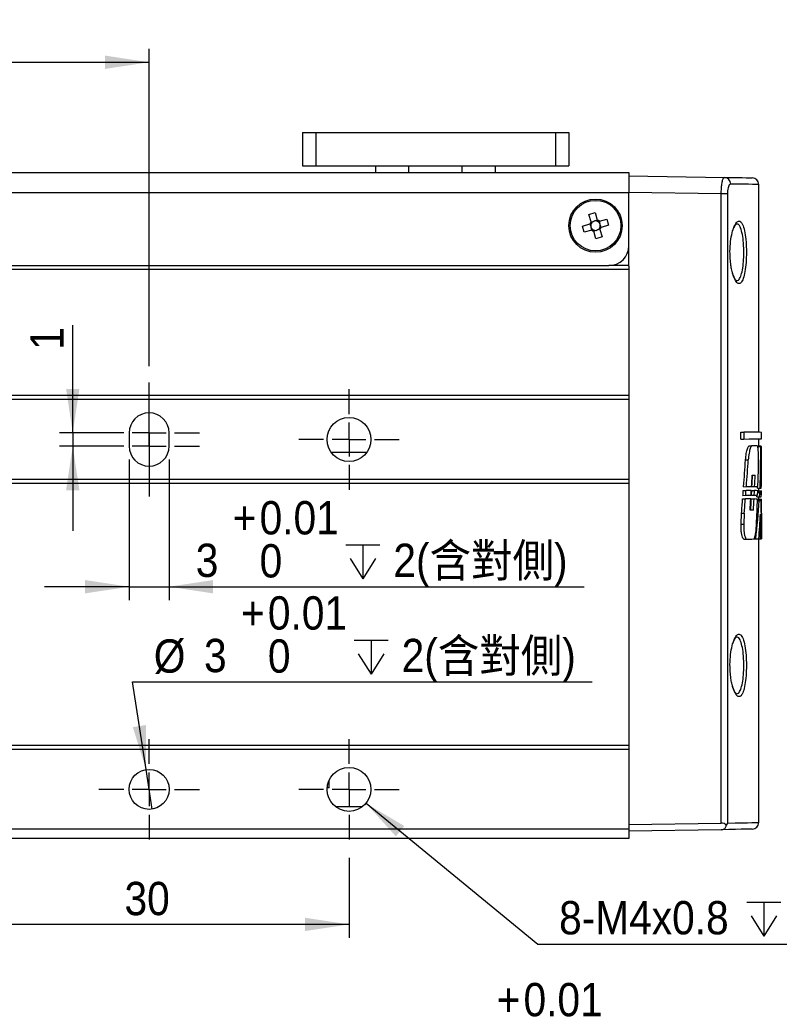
# Model space of a CAD drawing. Header units: millimetres. Extents: x 8 to 292, y 5 to 205.
# Tile 7 of 15: x 140 to 197, y 75 to 149. Entities that reach past the tile are written whole.
import ezdxf

# ---------------------------------------------------------------- set-up
doc = ezdxf.new("R2010")
doc.units = ezdxf.units.MM
doc.linetypes.add('HIDDEN', pattern=[1.905, 1.27, -0.635])
doc.layers.add('中心線', color=161, linetype='HIDDEN', lineweight=25)
doc.layers.add('尺寸線', color=5, linetype='Continuous')
doc.styles.add('SLDTEXTSTYLE0', font='GOTHIC.TTF', dxfattribs={"width": 0.913})
doc.styles.add('SLDTEXTSTYLE1', font='GOTHIC.TTF', dxfattribs={"width": 0.913, "bigfont": 'bigfont'})
doc.dimstyles.new('SLDDIMSTYLE0', dxfattribs={"dimtxt": 2.5, "dimasz": 3.302, "dimexe": 0, "dimexo": 0.0625, "dimtad": 1, "dimdec": 0, "dimrnd": 1e-09, "dimzin": 12, "dimdsep": 46, "dimtxsty": 'SLDTEXTSTYLE0', "dimsah": 1, "dimcen": 0.09, "dimadec": 0, "dimazin": 3, "dimtfac": 1, "dimtdec": 3, "dimtofl": 0, "dimtmove": 0, "dimatfit": 3, "dimfxl": 1, "dimfrac": 2, "dimtolj": 1, "dimtzin": 12, "dimarcsym": 0})
doc.dimstyles.new('SLDDIMSTYLE1', dxfattribs={"dimtxt": 2.5, "dimasz": 3.302, "dimexe": 0, "dimexo": 0.0625, "dimtad": 1, "dimdec": 0, "dimrnd": 1e-09, "dimzin": 12, "dimdsep": 46, "dimtxsty": 'SLDTEXTSTYLE0', "dimsah": 1, "dimcen": 0.09, "dimadec": 0, "dimazin": 3, "dimtfac": 1, "dimtdec": 3, "dimtmove": 0, "dimatfit": 0, "dimfxl": 1, "dimfrac": 2, "dimtolj": 1, "dimtzin": 12, "dimarcsym": 0})
doc.dimstyles.new('SLDDIMSTYLE2', dxfattribs={"dimtxt": 2.5, "dimasz": 3.302, "dimexe": 0, "dimexo": 0.0625, "dimtad": 1, "dimdec": 0, "dimrnd": 1e-09, "dimzin": 12, "dimdsep": 46, "dimtxsty": 'SLDTEXTSTYLE0', "dimsah": 1, "dimcen": 0.09, "dimadec": 0, "dimazin": 3, "dimtol": 1, "dimtp": 0.01, "dimtfac": 1, "dimtmove": 0, "dimatfit": 0, "dimfxl": 1, "dimfrac": 2, "dimtolj": 1, "dimarcsym": 0})
doc.dimstyles.new('SLDDIMSTYLE3', dxfattribs={"dimtxt": 2.5, "dimasz": 3.302, "dimexe": 0, "dimexo": 0.0625, "dimtad": 0, "dimtih": 1, "dimtoh": 1, "dimdec": 0, "dimrnd": 1e-09, "dimzin": 12, "dimdsep": 46, "dimtxsty": 'SLDTEXTSTYLE0', "dimblk1": 'NONE', "dimsah": 1, "dimcen": 0, "dimadec": 0, "dimazin": 3, "dimtol": 1, "dimtp": 0.01, "dimtfac": 1, "dimtmove": 0, "dimatfit": 3, "dimldrblk": 'NONE', "dimfxl": 1, "dimfrac": 2, "dimtolj": 1, "dimarcsym": 0})
doc.dimstyles.new('SLDDIMSTYLE4', dxfattribs={"dimtxt": 2.5, "dimasz": 3.302, "dimexe": 0, "dimexo": 0.0625, "dimtad": 0, "dimtih": 1, "dimtoh": 1, "dimdec": 0, "dimrnd": 1e-09, "dimzin": 12, "dimdsep": 46, "dimtxsty": 'SLDTEXTSTYLE0', "dimsah": 1, "dimcen": 0, "dimadec": 0, "dimazin": 3, "dimtfac": 1, "dimtdec": 3, "dimtofl": 0, "dimtmove": 0, "dimatfit": 3, "dimfxl": 1, "dimfrac": 2, "dimtolj": 1, "dimtzin": 12, "dimarcsym": 0})

# ---------------------------------------------------------------- blocks, each defined once
blk = doc.blocks.new('_D')
at = {"layer": '尺寸線', "transparency": 16777216}
for p, q in [((108.854, 137.273), (108.854, 146.364)), ((149.854, 122.551), (149.854, 146.364)), ((108.854, 145.364), (149.854, 145.364))]:
    blk.add_line(p, q, dxfattribs=at)
for points in [[(108.854, 145.364), (112.156, 144.864), (112.156, 145.864)], [(149.854, 145.364), (146.552, 145.864), (146.552, 144.864)]]:
    blk.add_solid(points, dxfattribs=at)
at = {"layer": '尺寸線', "transparency": 16777216, "insert": (127.507, 148.558), "char_height": 2.5, "attachment_point": 1, "style": 'SLDTEXTSTYLE0'}
blk.add_mtext('41', dxfattribs=at)
blk = doc.blocks.new('_D_1')
at = {"layer": '尺寸線', "transparency": 16777216}
for p, q in [((144.123, 117.551), (144.123, 125.633)), ((147.354, 117.551), (143.123, 117.551)), ((144.123, 117.551), (144.123, 116.551)), ((147.354, 116.551), (143.123, 116.551)), ((144.123, 116.551), (144.123, 110.201))]:
    blk.add_line(p, q, dxfattribs=at)
for points in [[(144.123, 117.551), (144.623, 120.853), (143.623, 120.853)], [(144.123, 116.551), (143.623, 113.249), (144.623, 113.249)]]:
    blk.add_solid(points, dxfattribs=at)
at = {"layer": '尺寸線', "transparency": 16777216, "insert": (140.93, 123.786), "char_height": 2.5, "attachment_point": 1, "rotation": 90, "style": 'SLDTEXTSTYLE0'}
blk.add_mtext('1', dxfattribs=at)
blk = doc.blocks.new('SW_SYMBOL_HOLE_DEPTH')
at = {"layer": '尺寸線', "color": 0}
for p, q in [((0, 875), (800, 875)), ((400, 875), (400, 75)), ((100, 555), (400, 75)), ((700, 555), (400, 75))]:
    blk.add_line(p, q, dxfattribs=at)
blk = doc.blocks.new('_D_2')
at = {"layer": '尺寸線', "transparency": 16777216}
for p, q in [((148.354, 115.551), (148.354, 105.005)), ((151.354, 115.551), (151.354, 105.005)), ((148.354, 106.005), (142.004, 106.005)), ((148.354, 106.005), (151.354, 106.005)), ((151.354, 106.005), (182.489, 106.005))]:
    blk.add_line(p, q, dxfattribs=at)
for points in [[(148.354, 106.005), (145.052, 106.505), (145.052, 105.505)], [(151.354, 106.005), (154.656, 105.505), (154.656, 106.505)]]:
    blk.add_solid(points, dxfattribs=at)
at = {"layer": '尺寸線', "transparency": 16777216, "xscale": 0.003193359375, "yscale": 0.003193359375, "zscale": 0.003193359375}
blk.add_blockref('SW_SYMBOL_HOLE_DEPTH', (164.612, 106.352), dxfattribs=at)
at = {"layer": '尺寸線', "transparency": 16777216, "char_height": 2.5, "attachment_point": 1}
for s, insert, style in [('0.01', (158.146, 112.431), 'SLDTEXTSTYLE0'), ('+', (156.126, 112.431), 'SLDTEXTSTYLE0'), ('2(含對側)', (168.184, 109.237), 'SLDTEXTSTYLE1'), ('3', (153.355, 109.237), 'SLDTEXTSTYLE0'), ('0', (158.146, 109.199), 'SLDTEXTSTYLE0')]:
    blk.add_mtext(s, dxfattribs=dict(at, insert=insert, style=style))
blk = doc.blocks.new('_D_3')
at = {"layer": '尺寸線', "transparency": 16777216}
for p, q in [((149.627, 92.281), (148.617, 98.861)), ((148.617, 98.861), (183.109, 98.861)), ((150.081, 89.316), (149.627, 92.281))]:
    blk.add_line(p, q, dxfattribs=at)
blk.add_solid([(149.627, 92.281), (149.62, 95.621), (148.632, 95.469)], dxfattribs=at)
at = {"layer": '尺寸線', "transparency": 16777216, "xscale": 0.003193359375, "yscale": 0.003193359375, "zscale": 0.003193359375}
blk.add_blockref('SW_SYMBOL_HOLE_DEPTH', (165.232, 99.208), dxfattribs=at)
at = {"layer": '尺寸線', "transparency": 16777216, "char_height": 2.5, "attachment_point": 1}
for s, insert, style in [('0.01', (158.767, 105.287), 'SLDTEXTSTYLE0'), ('+', (156.746, 105.287), 'SLDTEXTSTYLE0'), ('%%c', (150.205, 102.055), 'SLDTEXTSTYLE0'), ('3', (153.975, 102.093), 'SLDTEXTSTYLE0'), ('0', (158.767, 102.055), 'SLDTEXTSTYLE0'), ('2(含對側)', (168.804, 102.093), 'SLDTEXTSTYLE1')]:
    blk.add_mtext(s, dxfattribs=dict(at, insert=insert, style=style))
blk = doc.blocks.new('_NONE')
blk = doc.blocks.new('_D_4')
at = {"layer": '尺寸線', "transparency": 16777216}
for p, q in [((166.13, 89.753), (179.032, 79.185)), ((179.032, 79.185), (212.581, 79.185))]:
    blk.add_line(p, q, dxfattribs=at)
blk.add_solid([(166.13, 89.753), (168.368, 87.274), (169.002, 88.047)], dxfattribs=at)
at = {"layer": '尺寸線', "transparency": 16777216, "xscale": 0.003193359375, "yscale": 0.003193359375, "zscale": 0.003193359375}
blk.add_blockref('SW_SYMBOL_HOLE_DEPTH', (194.703, 79.531), dxfattribs=at)
at = {"layer": '尺寸線', "transparency": 16777216, "char_height": 2.5, "attachment_point": 1}
for s, insert, style in [('6(含對側)', (198.275, 82.416), 'SLDTEXTSTYLE1'), ('8-M4x0.8', (180.62, 82.416), 'SLDTEXTSTYLE0')]:
    blk.add_mtext(s, dxfattribs=dict(at, insert=insert, style=style))
blk = doc.blocks.new('_D_5')
at = {"layer": '尺寸線', "transparency": 16777216}
for p, q in [((134.854, 85.649), (134.854, 79.663)), ((164.854, 85.649), (164.854, 79.663)), ((164.854, 80.663), (134.854, 80.663))]:
    blk.add_line(p, q, dxfattribs=at)
for points in [[(134.854, 80.663), (138.156, 80.163), (138.156, 81.163)], [(164.854, 80.663), (161.552, 81.163), (161.552, 80.163)]]:
    blk.add_solid(points, dxfattribs=at)
at = {"layer": '尺寸線', "transparency": 16777216, "insert": (148.007, 83.856), "char_height": 2.5, "attachment_point": 1, "style": 'SLDTEXTSTYLE0'}
blk.add_mtext('30', dxfattribs=at)
blk = doc.blocks.new('SW_CENTERMARKSYMBOL_0')
at = {"layer": '中心線', "color": 0}
for p, q in [((0, 2.5), (0, 4.15)), ((0, 0), (0, 2.5)), ((-2.5, 0), (-4.15, 0)), ((0, 0), (-2.5, 0)), ((0, 0), (0, -2.5)), ((0, 0), (2.5, 0)), ((2.5, 0), (4.15, 0)), ((0, -2.5), (0, -4.15))]:
    blk.add_line(p, q, dxfattribs=at)
blk = doc.blocks.new('SW_CENTERMARKSYMBOL_3')
at = {"layer": '中心線', "color": 0}
for p, q in [((0, 2.5), (0, 4.15)), ((0, 0), (0, 2.5)), ((-2.5, 0), (-4.15, 0)), ((0, 0), (-2.5, 0)), ((0, 0), (0, -2.5)), ((0, 0), (2.5, 0)), ((2.5, 0), (4.15, 0)), ((0, -2.5), (0, -4.15))]:
    blk.add_line(p, q, dxfattribs=at)
blk = doc.blocks.new('SW_CENTERMARKSYMBOL_4')
at = {"layer": '中心線', "color": 0}
for p, q in [((0, 2.5), (0, 4)), ((0, 0), (0, 2.5)), ((-2.5, 0), (-4, 0)), ((0, 0), (-2.5, 0)), ((0, 0), (0, -2.5)), ((0, 0), (2.5, 0)), ((2.5, 0), (4, 0)), ((0, -2.5), (0, -4))]:
    blk.add_line(p, q, dxfattribs=at)
blk = doc.blocks.new('SW_CENTERMARKSYMBOL_5')
at = {"layer": '中心線', "color": 0}
for p, q in [((0, 3.5), (0, 5)), ((0, 2.5), (0, 4)), ((0, 1), (0, 3.5)), ((0, 0), (0, 2.5)), ((-2.5, 1), (-4, 1)), ((0, 1), (-2.5, 1)), ((0, 1), (0, -1.5)), ((0, 1), (2.5, 1)), ((2.5, 1), (4, 1)), ((-2.5, 0), (-4, 0)), ((0, 0), (-2.5, 0)), ((0, 0), (0, -2.5)), ((0, 0), (2.5, 0)), ((2.5, 0), (4, 0)), ((0, -1.5), (0, -3)), ((0, -2.5), (0, -4))]:
    blk.add_line(p, q, dxfattribs=at)
blk = doc.blocks.new('_D_20')
at = {"layer": '尺寸線', "transparency": 16777216}
for p, q in [((163.165, 63.163), (167.801, 69.843)), ((167.801, 69.843), (189.835, 69.843)), ((161.454, 60.699), (163.165, 63.163))]:
    blk.add_line(p, q, dxfattribs=at)
blk.add_solid([(163.165, 63.163), (165.458, 65.591), (164.637, 66.161)], dxfattribs=at)
at = {"layer": '尺寸線', "transparency": 16777216, "xscale": 0.003193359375, "yscale": 0.003193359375, "zscale": 0.003193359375}
blk.add_blockref('SW_SYMBOL_HOLE_DEPTH', (184.416, 70.19), dxfattribs=at)
at = {"layer": '尺寸線', "transparency": 16777216, "char_height": 2.5, "attachment_point": 1, "style": 'SLDTEXTSTYLE0'}
for s, insert in [('0.01', (177.951, 76.269)), ('+', (175.93, 76.269)), ('%%c', (169.389, 73.036)), ('3', (173.159, 73.075)), ('0', (177.951, 73.036)), ('2', (187.988, 73.075))]:
    blk.add_mtext(s, dxfattribs=dict(at, insert=insert))

msp = doc.modelspace()

# ---------------------------------------------------------------- linework, layer by layer
at = {"color": 7, "linetype": 'Continuous', "lineweight": 25}
for p, q in [((161.35399, 140.1014), (161.35399, 137.6014)), ((161.35399, 140.1014), (162.35399, 140.1014)), ((162.35399, 140.1014), (162.35399, 137.6014)), ((162.35399, 140.1014), (180.35399, 140.1014)), ((180.35399, 140.1014), (180.35399, 137.6014)), ((180.35399, 140.1014), (181.35399, 140.1014)), ((181.35399, 140.1014), (181.35399, 137.6014)), ((161.35399, 137.6014), (162.35399, 137.6014)), ((162.35399, 137.6014), (180.35399, 137.6014)), ((166.85399, 137.6014), (166.85399, 137.1014)), ((175.85399, 137.1014), (175.85399, 137.6014)), ((180.35399, 137.6014), (181.35399, 137.6014)), ((113.85399, 137.1014), (185.85398, 137.1014)), ((185.85398, 137.1014), (185.85398, 135.6014)), ((185.85398, 136.8514), (193.02848, 136.72617)), ((195.60398, 117.59219), (195.60398, 136.18986)), ((113.85399, 135.6014), (185.85398, 135.6014)), ((192.78402, 135.48063), (185.85398, 135.60159)), ((185.85398, 131.6014), (185.85398, 135.6014)), ((192.78402, 88.27259), (192.78402, 135.48063)), ((193.24956, 135.48063), (192.78402, 135.48063)), ((193.24956, 135.48063), (193.24956, 88.27229)), ((182.86224, 133.94892), (183.32377, 134.08078)), ((183.0221, 133.38939), (182.86224, 133.94892)), ((183.32377, 134.08078), (183.48363, 133.52125)), ((182.37461, 133.07119), (182.93414, 133.23105)), ((182.50647, 132.60966), (182.37461, 133.07119)), ((183.00158, 133.05462), (182.94988, 133.23555)), ((183.0266, 133.37364), (183.20754, 133.42533)), ((183.3072, 133.45381), (183.48813, 133.5055)), ((183.62622, 133.42879), (183.67792, 133.24785)), ((183.64197, 133.43328), (184.2015, 133.59315)), ((183.70639, 133.14819), (183.75809, 132.96725)), ((184.33336, 133.13161), (183.77383, 132.97175)), ((184.2015, 133.59315), (184.33336, 133.13161)), ((183.066, 132.76952), (182.50647, 132.60966)), ((183.08175, 132.77402), (183.03005, 132.95495)), ((183.40078, 132.74899), (183.21984, 132.6973)), ((183.3842, 132.12202), (183.22434, 132.68155)), ((183.68137, 132.82916), (183.50043, 132.77747)), ((183.68587, 132.81341), (183.84573, 132.25388)), ((183.84573, 132.25388), (183.3842, 132.12202)), ((185.85398, 130.0514), (185.85398, 131.6014)), ((115.35399, 130.1014), (184.35399, 130.1014)), ((185.85398, 130.1014), (184.35399, 130.1014)), ((185.85398, 130.0514), (185.85398, 129.8014)), ((185.85398, 129.8014), (113.85399, 129.8014)), ((185.85398, 129.8014), (185.85398, 120.3514)), ((185.85398, 120.3514), (113.85399, 120.3514)), ((185.85398, 120.0514), (113.85399, 120.0514)), ((185.85398, 120.3514), (185.85398, 120.0514)), ((185.85398, 120.0514), (185.85398, 114.0514)), ((148.35399, 117.5514), (148.35399, 116.5514)), ((151.35399, 116.5514), (151.35399, 117.5514)), ((194.26683, 117.08404), (194.26683, 117.61552)), ((194.26683, 117.61552), (194.47372, 117.61191)), ((194.47372, 117.61191), (194.47372, 117.08765)), ((195.80399, 117.11086), (195.80399, 117.58869)), ((194.26683, 117.08404), (194.47372, 117.08765)), ((195.60398, 116.52039), (195.60398, 117.10737)), ((194.85852, 116.58459), (195.06188, 116.58104)), ((195.56, 116.52116), (195.76031, 116.51766)), ((195.60398, 116.57158), (195.74835, 116.56906)), ((195.74835, 116.56906), (195.75429, 116.51777)), ((194.61063, 115.52734), (194.81577, 115.52617)), ((195.58297, 114.88701), (195.58995, 115.51799)), ((185.85398, 114.0514), (113.85399, 114.0514)), ((185.85398, 114.0514), (185.85398, 113.7514)), ((185.85398, 113.7514), (113.85399, 113.7514)), ((185.85398, 113.7514), (185.85398, 94.09858)), ((194.44101, 113.23138), (194.6468, 113.22779)), ((194.4678, 113.5126), (194.67399, 113.5162)), ((195.07634, 113.22029), (195.27906, 113.21675)), ((195.09136, 113.52348), (195.29435, 113.52703)), ((195.5048, 113.39934), (195.70555, 113.40285)), ((195.52201, 113.08116), (195.68207, 113.07836)), ((195.60398, 113.07973), (195.60398, 113.40108)), ((195.60398, 113.21108), (195.8033, 113.2076)), ((195.78765, 113.53564), (195.80239, 113.53589)), ((194.39344, 112.60441), (194.59947, 112.60081)), ((194.41317, 112.86219), (194.61964, 112.86579)), ((195.04454, 112.59304), (195.24741, 112.5895)), ((195.0589, 112.87346), (195.26206, 112.877)), ((195.46045, 112.74911), (195.66166, 112.75262)), ((195.50183, 112.45371), (195.64209, 112.45126)), ((195.60398, 112.45192), (195.60398, 112.75162)), ((195.60398, 112.58328), (195.80396, 112.57979)), ((195.78968, 112.88621), (195.80375, 112.88646)), ((195.80399, 109.73975), (195.80399, 112.43162)), ((194.27273, 110.69914), (194.31077, 111.53309)), ((194.31077, 111.53309), (194.5174, 111.53209)), ((194.5174, 111.53209), (194.47957, 110.69862)), ((195.80306, 111.52581), (195.80183, 110.6953)), ((194.27273, 110.69914), (194.47957, 110.69862)), ((194.48566, 109.57515), (194.69066, 109.57873)), ((195.23728, 109.58827), (195.38025, 109.59077)), ((195.60398, 88.31294), (195.60398, 109.59467)), ((195.61188, 109.59481), (195.7379, 109.59701)), ((185.85398, 94.09858), (113.85399, 94.09858)), ((185.85398, 94.09858), (185.85398, 93.79858)), ((185.85398, 93.79858), (113.85399, 93.79858)), ((185.85398, 93.79858), (185.85398, 87.79858)), ((163.35399, 90.9014), (163.2072, 90.9014)), ((163.24507, 91.1645), (163.24569, 91.1645)), ((163.35399, 90.9014), (163.35399, 91.48597)), ((166.4623, 91.1645), (166.4629, 91.1645)), ((163.30289, 90.2383), (163.30203, 90.2383)), ((166.40595, 90.2383), (166.40504, 90.2383)), ((185.85398, 88.15163), (192.78402, 88.27259)), ((185.85398, 87.79858), (113.85399, 87.79858)), ((185.85398, 87.79858), (185.85398, 87.1014)), ((192.78407, 87.77237), (185.85398, 87.6514)), ((185.85398, 87.1014), (113.85399, 87.1014))]:
    msp.add_line(p, q, dxfattribs=at)
at = {"color": 8, "linetype": 'Continuous', "lineweight": 25}
for p, q in [((169.35399, 137.1014), (169.35399, 137.6014)), ((173.35399, 137.1014), (173.35399, 137.6014))]:
    msp.add_line(p, q, dxfattribs=at)
at = {"color": 7, "linetype": 'Continuous', "lineweight": 25, "flags": 128}
for points in [[(193.02848, 136.72617), (193.5442, 136.71717), (193.98783, 136.70942), (194.35866, 136.70295), (194.65605, 136.69776), (194.87954, 136.69386), (195.02872, 136.69126), (195.10338, 136.68995), (195.11272, 136.68979)], [(195.80399, 117.58869), (195.76686, 117.58934), (195.65554, 117.59129), (195.47021, 117.59452), (195.21116, 117.59904), (194.87882, 117.60484), (194.47372, 117.61191)], [(194.47372, 117.08765), (194.87882, 117.09472), (195.21116, 117.10052), (195.47021, 117.10504), (195.65554, 117.10827), (195.76686, 117.11022), (195.80399, 117.11086)], [(195.48971, 116.57358), (195.36711, 116.57572), (195.22448, 116.57821), (195.06188, 116.58104)], [(195.80321, 116.51691), (195.78997, 116.51714), (195.76031, 116.51766)], [(195.11155, 114.3643), (195.22845, 114.36634), (195.33462, 114.36819)], [(195.04041, 113.22092), (194.85369, 113.22418), (194.6468, 113.22779)], [(194.67399, 113.5162), (194.87856, 113.51977), (195.06291, 113.52299)], [(195.52672, 113.21243), (195.41265, 113.21442), (195.27906, 113.21675)], [(195.29435, 113.52703), (195.42596, 113.52932), (195.53802, 113.53128)], [(195.78869, 113.0765), (195.74808, 113.07721), (195.68207, 113.07836)], [(195.70555, 113.40285), (195.75426, 113.4037), (195.7865, 113.40426)], [(195.00713, 112.5937), (194.81367, 112.59707), (194.59947, 112.60081)], [(194.61964, 112.86579), (194.8297, 112.86946), (195.01946, 112.87277)], [(195.50667, 112.58498), (195.38707, 112.58706), (195.24741, 112.5895)], [(195.26206, 112.877), (195.39821, 112.87938), (195.51476, 112.88141)], [(195.79166, 112.44865), (195.76065, 112.44919), (195.71079, 112.45006), (195.64209, 112.45126)], [(195.66166, 112.75262), (195.71963, 112.75363), (195.76253, 112.75438), (195.79035, 112.75487)], [(195.20361, 111.74194), (195.08464, 111.74402), (194.95502, 111.74628)], [(194.69066, 109.57873), (194.89299, 109.58226), (195.07522, 109.58544), (195.23728, 109.58827)], [(195.38025, 109.59077), (195.50734, 109.59299), (195.61188, 109.59481)], [(195.7379, 109.59701), (195.77957, 109.59774), (195.80091, 109.59811)], [(195.11272, 87.81301), (195.10227, 87.81283), (195.01879, 87.81137), (194.85197, 87.80846), (194.60214, 87.8041), (194.26973, 87.7983), (193.85539, 87.79107), (193.35987, 87.78242), (192.78407, 87.77237)]]:
    msp.add_lwpolyline(points, dxfattribs=at)
at = {"color": 8, "linetype": 'Continuous', "lineweight": 25, "flags": 128}
for points in [[(195.60398, 136.18986), (195.59455, 136.19003), (195.51907, 136.19133), (195.36823, 136.19394), (195.14228, 136.19784), (194.8416, 136.20303), (194.46668, 136.2095), (194.01814, 136.21725), (193.49671, 136.22625)], [(193.24956, 88.27229), (193.83174, 88.28234), (194.33275, 88.29099), (194.75168, 88.29822), (195.08776, 88.30402), (195.34036, 88.30839), (195.50903, 88.3113), (195.59343, 88.31275), (195.60398, 88.31294)]]:
    msp.add_lwpolyline(points, dxfattribs=at)
at = {"color": 7, "linetype": 'Continuous', "lineweight": 25}
for centre, radius in [((183.35399, 133.1014), 2), ((183.35399, 133.1014), 1.9), ((164.85399, 117.0514), 1.65), ((164.85399, 90.79858), 1.65), ((149.85399, 90.79858), 1.5)]:
    msp.add_circle(centre, radius, dxfattribs=at)
for centre, radius, start, end in [((193.00843, 136.23815), 0.48843, 358.6035608, 87.6477098), ((195.10399, 136.18987), 0.5, 0.4629074, 89), ((183.35399, 133.1014), 0.43941, 139.0507065, 162.8394526), ((183.35399, 133.1014), 0.3555, 153.4827372, 187.5625912), ((183.35399, 133.1014), 0.3555, 187.5625912, 204.3275679), ((183.35399, 133.1014), 0.3555, 148.4074218, 153.4827372), ((183.35399, 133.1014), 0.3555, 114.3275679, 148.4074218), ((183.35399, 133.1014), 0.3555, 97.5625912, 114.3275679), ((183.35399, 133.1014), 0.3555, 63.4827372, 97.5625912), ((183.35399, 133.1014), 0.43941, 49.0507065, 72.8394526), ((183.35399, 133.1014), 0.3555, 58.4074218, 63.4827372), ((183.35399, 133.1014), 0.3555, 24.3275679, 58.4074218), ((183.35399, 133.1014), 0.3555, 333.4827372, 7.5625912), ((183.35399, 133.1014), 0.3555, 7.5625912, 24.3275679), ((183.35399, 133.1014), 0.3555, 204.3275679, 238.4074218), ((183.35399, 133.1014), 0.43941, 229.0507065, 252.8394526), ((183.35399, 133.1014), 0.3555, 238.4074218, 243.4827372), ((183.35399, 133.1014), 0.3555, 243.4827372, 277.5625912), ((183.35399, 133.1014), 0.3555, 277.5625912, 294.3275679), ((183.35399, 133.1014), 0.3555, 294.3275679, 328.4074218), ((183.35399, 133.1014), 0.3555, 328.4074218, 333.4827372), ((183.35399, 133.1014), 0.43941, 319.0507065, 342.8394526), ((184.35399, 131.6014), 1.5, 270, 0), ((149.85399, 117.5514), 1.5, 0, 180), ((149.85399, 116.5514), 1.5, 180, 0), ((195.10399, 88.31294), 0.5, 271, 359.990172)]:
    msp.add_arc(centre, radius, start, end, dxfattribs=at)
for centre, major_axis, ratio, start_param, end_param in [((183.31187, 133.08937), (0.3003, 0.0858), 0.99011591, 2.97320406, 3.30998125), ((183.34195, 133.14352), (-0.0858, 0.3003), 0.99011591, 6.11479671, 6.4515739), ((183.3961, 133.11343), (0.3003, 0.0858), 0.99011591, 6.11479671, 6.4515739), ((183.36602, 133.05928), (-0.0858, 0.3003), 0.99011591, 2.97320406, 3.30998125), ((149.85399, 125.3603), (-0.93549, 142.23249), 0.32158922, 4.64689646, 4.6480882), ((149.85399, 125.3603), (-0.93957, 142.85427), 0.32158922, 4.62647216, 4.64833469), ((149.85399, 114.72582), (0.93957, 142.85427), 0.32158922, 4.70525288, 4.72704228), ((149.85399, 147.55155), (-0.93549, 142.23249), 0.32158922, 4.46860988, 4.48317332), ((149.85399, 147.55155), (-0.93957, 142.85427), 0.32158922, 4.4697085, 4.48417057), ((149.85399, 126.27296), (0.93957, 142.85427), 0.32158922, 4.62519208, 4.6347164), ((149.85399, 114.96209), (-0.93957, 142.85427), 0.32158922, 4.70029014, 4.7094469), ((149.85399, 136.28753), (0.94234, 141.57813), 0.32448753, 4.55305674, 4.55907452), ((149.85399, 137.12027), (-0.93824, 140.9619), 0.32448753, 4.54203939, 4.54808905), ((149.85399, 137.12027), (-0.94234, 141.57813), 0.32448753, 4.54280376, 4.54882632), ((149.85399, 147.32808), (-0.93824, 140.9619), 0.32448753, 4.46322061, 4.4659208), ((149.85399, 147.32808), (-0.94234, 141.57813), 0.32448753, 4.46434424, 4.46697955), ((149.85399, 136.3651), (0.94234, 141.57813), 0.32448753, 4.54784617, 4.55033929), ((149.85399, 137.12027), (-0.93824, 140.9619), 0.32448753, 4.53736017, 4.53985734), ((149.85399, 137.12027), (-0.94234, 141.57813), 0.32448753, 4.53814555, 4.54058075), ((149.85399, 125.3603), (-0.93549, 142.23249), 0.32158922, 4.62608023, 4.62700734), ((149.85399, 126.1573), (0.94234, 141.57813), 0.32448753, 4.62064027, 4.6229884), ((149.85399, 118.39849), (-3.21039, 55.74763), 0.82223611, 4.56373802, 4.569603), ((149.85399, 111.2941), (-0.85497, 223.21867), 0.20581632, 4.71814483, 4.71958576), ((149.85399, 115.02975), (-0.94234, 141.57813), 0.32448753, 4.69509009, 4.69735863), ((149.85399, 147.64004), (-0.93549, 142.23249), 0.32158922, 4.45360694, 4.46138629), ((149.85399, 147.64004), (-0.93957, 142.85427), 0.32158922, 4.45474183, 4.4624664), ((149.85399, 136.50471), (0.93957, 142.85427), 0.32158922, 4.54031245, 4.54633245), ((149.85399, 137.34022), (-0.93549, 142.23249), 0.32158922, 4.52933863, 4.53539314), ((149.85399, 137.34022), (-0.93957, 142.85427), 0.32158922, 4.53010959, 4.53613695), ((149.85399, 118.36397), (-3.27681, 55.49727), 0.82586068, 4.50510563, 4.55704904), ((149.85399, 126.2049), (0.93957, 142.85427), 0.32158922, 4.60576251, 4.61901795), ((149.85399, 118.39849), (-3.19642, 55.50498), 0.82223611, 4.56322995, 4.56560856), ((149.85399, 111.11782), (-0.84535, 245.8432), 0.18687612, 4.70556472, 4.71715972), ((149.85399, 115.05058), (-0.93957, 142.85427), 0.32158922, 4.68559756, 4.69297715), ((149.85399, 113.66559), (2.61158, 58.73842), 0.78101731, 4.67778264, 4.7094427), ((149.85399, 88.11928), (0.83048, 301.50819), 0.15237561, 4.78410339, 4.79027567), ((192.7753, 87.77221), (0.35509, 0.36451), 0.96569263, 6.17842366, 7.05549317)]:
    msp.add_ellipse(centre, major_axis=major_axis, ratio=ratio, start_param=start_param, end_param=end_param, dxfattribs=at)
for points, knots in [([(192.78402, 135.48063), (192.78741, 135.61466), (192.79416, 135.88177), (192.83448, 136.24089), (192.8922, 136.52275), (192.9603, 136.69708), (193.00704, 136.71702), (193.02848, 136.72617)], [0, 0, 0, 0, 0.20285875, 0.40428813, 0.60796991, 0.82018605, 1, 1, 1, 1]), ([(193.49671, 136.22625), (193.47431, 136.22095), (193.42565, 136.20943), (193.35573, 136.10616), (193.29721, 135.93789), (193.25733, 135.72233), (193.25215, 135.56116), (193.24956, 135.48063)], [0, 0, 0, 0, 0.18361382, 0.39883099, 0.60268095, 0.80149188, 1, 1, 1, 1]), ([(183.03588, 133.26012), (183.02839, 133.25798), (182.99695, 133.249), (182.96372, 133.2395), (182.9382, 133.23221), (182.93414, 133.23105)], [0, 0, 0, 0, 0.20839984, 0.87392819, 1, 1, 1, 1]), ([(183.0221, 133.38939), (183.02326, 133.38533), (183.03057, 133.35981), (183.04005, 133.32657), (183.04903, 133.29514), (183.05117, 133.28764)], [0, 0, 0, 0, 0.12607185, 0.79160022, 1, 1, 1, 1]), ([(183.51271, 133.4195), (183.51056, 133.427), (183.50158, 133.45843), (183.4921, 133.49167), (183.4848, 133.51719), (183.48363, 133.52125)], [0, 0, 0, 0, 0.20839978, 0.87392815, 1, 1, 1, 1]), ([(183.64197, 133.43328), (183.63791, 133.43212), (183.61239, 133.42484), (183.57916, 133.41534), (183.54772, 133.40636), (183.54023, 133.40422)], [0, 0, 0, 0, 0.12607175, 0.79160015, 1, 1, 1, 1]), ([(193.62429, 129.57048), (193.60723, 129.63411), (193.56285, 129.79966), (193.50309, 130.14755), (193.44573, 130.68024), (193.43469, 131.37084), (193.50211, 132.10328), (193.61926, 132.69092), (193.72252, 132.92771), (193.76539, 133.02601)], [0, 0, 0, 0, 0.06474526, 0.16845988, 0.2980947, 0.48640791, 0.67475022, 0.86498352, 1, 1, 1, 1]), ([(193.75443, 132.96915), (193.78034, 133.02378), (193.83336, 133.13558), (193.90326, 133.22549), (193.94304, 133.24782), (193.93728, 133.24686), (193.93629, 133.24669)], [0, 0, 0, 0, 0.30679207, 0.62779565, 0.9361176, 1, 1, 1, 1]), ([(183.066, 132.76952), (183.07006, 132.77068), (183.09558, 132.77796), (183.12882, 132.78747), (183.16026, 132.79645), (183.16775, 132.79859)], [0, 0, 0, 0, 0.12607169, 0.79160026, 1, 1, 1, 1]), ([(183.19527, 132.7833), (183.19741, 132.7758), (183.20639, 132.74437), (183.21589, 132.71113), (183.22318, 132.68561), (183.22434, 132.68155)], [0, 0, 0, 0, 0.20839978, 0.87392829, 1, 1, 1, 1]), ([(183.68587, 132.81341), (183.68471, 132.81748), (183.67741, 132.84299), (183.66792, 132.87623), (183.65894, 132.90767), (183.6568, 132.91516)], [0, 0, 0, 0, 0.12607185, 0.79160022, 1, 1, 1, 1]), ([(183.67209, 132.94268), (183.67958, 132.94482), (183.71102, 132.9538), (183.74425, 132.9633), (183.76977, 132.97059), (183.77383, 132.97175)], [0, 0, 0, 0, 0.20839984, 0.87392819, 1, 1, 1, 1]), ([(193.93652, 128.95583), (193.9376, 128.9557), (193.94379, 128.95494), (193.90681, 128.97412), (193.84363, 129.05471), (193.7652, 129.19924), (193.68955, 129.38564), (193.64578, 129.54527), (193.6258, 129.61818)], [0, 0, 0, 0, 0.03861536, 0.22212261, 0.41483646, 0.61606811, 0.82464249, 1, 1, 1, 1]), ([(163.50491, 116.1014), (163.71869, 116.1014), (163.93482, 116.1014), (164.38309, 116.1014), (164.61705, 116.1014), (164.97334, 116.1014), (165.0935, 116.1014), (165.3251, 116.1014), (165.43831, 116.1014), (165.77354, 116.1014), (165.99039, 116.1014), (166.20306, 116.1014)], [0, 0, 0, 0, 0.25, 0.25, 0.5, 0.5, 0.625, 0.625, 0.75, 0.75, 1, 1, 1, 1]), ([(194.61063, 115.52734), (194.62727, 115.68854), (194.66133, 116.01858), (194.75126, 116.40913), (194.82155, 116.52411), (194.85852, 116.58459)], [0, 0, 0, 0, 0.31152359, 0.63783269, 1, 1, 1, 1]), ([(195.06188, 116.58104), (195.02833, 116.52745), (194.96082, 116.41961), (194.86962, 116.04226), (194.83368, 115.69781), (194.81577, 115.52617)], [0, 0, 0, 0, 0.33141293, 0.66684481, 1, 1, 1, 1]), ([(195.58995, 115.51799), (195.59026, 115.61775), (195.5909, 115.82292), (195.57957, 116.11794), (195.559, 116.36126), (195.5288, 116.53802), (195.5032, 116.5613), (195.48971, 116.57358)], [0, 0, 0, 0, 0.18657182, 0.38370344, 0.58105975, 0.77917296, 1, 1, 1, 1]), ([(194.48566, 109.57515), (194.46096, 109.59045), (194.41139, 109.62113), (194.34397, 109.80366), (194.29409, 110.06306), (194.26636, 110.37727), (194.27062, 110.59245), (194.27273, 110.69914)], [0, 0, 0, 0, 0.20321843, 0.4077006, 0.60980348, 0.80653125, 1, 1, 1, 1]), ([(194.47957, 110.69862), (194.47746, 110.60242), (194.47306, 110.40207), (194.49611, 110.10499), (194.54035, 109.84636), (194.60207, 109.65962), (194.65533, 109.58908), (194.68499, 109.58039), (194.69066, 109.57873)], [0, 0, 0, 0, 0.17542265, 0.36535481, 0.55638608, 0.75183211, 0.95255686, 1, 1, 1, 1]), ([(195.23728, 109.58827), (195.26571, 109.62992), (195.32277, 109.71353), (195.38692, 110.06389), (195.42005, 110.42432), (195.43104, 110.65092), (195.43348, 110.70126)], [0, 0, 0, 0, 0.30373653, 0.6097976, 0.91332673, 1, 1, 1, 1]), ([(195.80183, 110.6953), (195.80174, 110.59952), (195.80157, 110.39889), (195.80254, 110.10148), (195.8038, 109.84483), (195.80422, 109.66559), (195.80317, 109.60609), (195.80209, 109.59898), (195.80196, 109.59813)], [0, 0, 0, 0, 0.18084802, 0.37885112, 0.57686577, 0.77491334, 0.97297723, 1, 1, 1, 1]), ([(193.62429, 98.57048), (193.60723, 98.63411), (193.56285, 98.79966), (193.50309, 99.14755), (193.44573, 99.68024), (193.43469, 100.37084), (193.50211, 101.10328), (193.61926, 101.69092), (193.72252, 101.92771), (193.76539, 102.02601)], [0, 0, 0, 0, 0.06474493, 0.16845977, 0.29809464, 0.48640836, 0.67475051, 0.86498348, 1, 1, 1, 1]), ([(193.75443, 101.96915), (193.78034, 102.02378), (193.83336, 102.13558), (193.90326, 102.22549), (193.94304, 102.24783), (193.93728, 102.24686), (193.93629, 102.24669)], [0, 0, 0, 0, 0.30679207, 0.62779565, 0.9361176, 1, 1, 1, 1]), ([(193.93652, 97.95583), (193.9376, 97.9557), (193.94379, 97.95494), (193.90681, 97.97412), (193.84363, 98.05471), (193.7652, 98.19924), (193.68955, 98.38564), (193.64578, 98.54527), (193.6258, 98.61818)], [0, 0, 0, 0, 0.03861539, 0.22212272, 0.41483657, 0.6160688, 0.82464273, 1, 1, 1, 1]), ([(163.83427, 89.5014), (163.99866, 89.5014), (164.1661, 89.5014), (164.50641, 89.5014), (164.68218, 89.5014), (165.20809, 89.5014), (165.54621, 89.5014), (165.8737, 89.5014)], [0, 0, 0, 0, 0.25, 0.25, 0.5, 0.5, 1, 1, 1, 1]), ([(192.78407, 87.77237), (192.82343, 87.77547), (192.90228, 87.7817), (193.00624, 87.82541), (193.09333, 87.89597), (193.15086, 87.99034), (193.16053, 88.06324), (193.16525, 88.09887)], [0, 0, 0, 0, 0.17880471, 0.35816254, 0.52988152, 0.77024895, 1, 1, 1, 1]), ([(193.24956, 88.27229), (193.24923, 88.27123), (193.23075, 88.21295), (193.1977, 88.15539), (193.16525, 88.09887)], [0, 0, 0, 0, 0.01818811, 1, 1, 1, 1])]:
    msp.add_open_spline(points, degree=3, knots=knots, dxfattribs=at)
at = {"color": 8, "linetype": 'Continuous', "lineweight": 25}
for points, knots in [([(193.76539, 133.02601), (193.78421, 133.07762), (193.86495, 133.299), (194.03753, 133.45784), (194.21408, 133.45112), (194.34304, 133.29239), (194.45804, 133.05019), (194.57166, 132.59661), (194.64768, 131.96049), (194.66341, 131.52252), (194.6697, 131.34762)], [0, 0, 0, 0, 0.05101437, 0.21882781, 0.39060104, 0.47648305, 0.56235248, 0.72949209, 0.89197028, 1, 1, 1, 1]), ([(194.47727, 131.3267), (194.47106, 131.48668), (194.45559, 131.88515), (194.40825, 132.24632), (194.33639, 132.62937), (194.24277, 132.96198), (194.08498, 133.23134), (193.97065, 133.21961), (193.92751, 133.21519)], [0, 0, 0, 0, 0.15158743, 0.37757794, 0.37959178, 0.61413431, 0.85439898, 1, 1, 1, 1]), ([(194.6697, 131.34762), (194.67094, 131.26346), (194.676, 130.92215), (194.65389, 130.31772), (194.57497, 129.62823), (194.44587, 129.09687), (194.27251, 128.78116), (194.0664, 128.72188), (193.88354, 128.90016), (193.7473, 129.1785), (193.6703, 129.38194), (193.63405, 129.53048), (193.62429, 129.57048)], [0, 0, 0, 0, 0.04188088, 0.16985073, 0.29790482, 0.42739198, 0.55954308, 0.69516743, 0.83394208, 0.90406221, 0.97416929, 1, 1, 1, 1]), ([(193.92398, 128.97864), (193.97674, 128.98083), (194.09659, 128.98579), (194.2541, 129.2719), (194.38303, 129.75218), (194.46151, 130.38464), (194.48354, 130.93736), (194.47851, 131.24969), (194.47727, 131.3267)], [0, 0, 0, 0, 0.15668576, 0.35593707, 0.55107668, 0.74403812, 0.93688544, 1, 1, 1, 1]), ([(193.76539, 102.02601), (193.78421, 102.07762), (193.86495, 102.29899), (194.03753, 102.45784), (194.21408, 102.45112), (194.34304, 102.29239), (194.45804, 102.05019), (194.57166, 101.59661), (194.64768, 100.96049), (194.66341, 100.52252), (194.6697, 100.34762)], [0, 0, 0, 0, 0.05101435, 0.21882786, 0.39060104, 0.47648319, 0.5623526, 0.72949216, 0.89197031, 1, 1, 1, 1]), ([(194.47727, 100.3267), (194.47106, 100.48668), (194.45559, 100.88515), (194.40825, 101.24633), (194.33639, 101.62937), (194.24277, 101.96198), (194.08498, 102.23134), (193.97065, 102.21961), (193.92751, 102.21519)], [0, 0, 0, 0, 0.15158749, 0.37757809, 0.37959192, 0.61413436, 0.85439891, 1, 1, 1, 1]), ([(194.6697, 100.34762), (194.67094, 100.26346), (194.676, 99.92215), (194.65389, 99.31772), (194.57497, 98.62823), (194.44587, 98.09687), (194.27251, 97.78116), (194.0664, 97.72188), (193.88354, 97.90016), (193.7473, 98.1785), (193.6703, 98.38194), (193.63405, 98.53048), (193.62429, 98.57048)], [0, 0, 0, 0, 0.04188073, 0.16985043, 0.29790452, 0.42739179, 0.55954295, 0.69516729, 0.83394199, 0.90406197, 0.97416906, 1, 1, 1, 1]), ([(193.92398, 97.97864), (193.97674, 97.98083), (194.09659, 97.98579), (194.2541, 98.2719), (194.38303, 98.75218), (194.46151, 99.38464), (194.48354, 99.93736), (194.47851, 100.24969), (194.47727, 100.3267)], [0, 0, 0, 0, 0.156685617, 0.355936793, 0.551076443, 0.744037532, 0.93688523, 1, 1, 1, 1])]:
    msp.add_open_spline(points, degree=3, knots=knots, dxfattribs=at)

# ---------------------------------------------------------------- block references
at = {"layer": '中心線'}
for name, p in [('SW_CENTERMARKSYMBOL_5', (149.85399, 116.5514)), ('SW_CENTERMARKSYMBOL_0', (164.85399, 117.0514)), ('SW_CENTERMARKSYMBOL_4', (149.85399, 90.79858)), ('SW_CENTERMARKSYMBOL_3', (164.85399, 90.79858))]:
    msp.add_blockref(name, p, dxfattribs=at)

# ---------------------------------------------------------------- dimensions: what is measured, and where the dimension line sits
at = {"layer": '尺寸線'}
for base, p1, p2, picture, middle in [((149.85399, 145.36448), (108.85399, 136.27278), (149.85399, 121.5514), '_D', (129.35399, 145.36448)), ((134.85399, 80.66294), (164.85399, 86.64858), (134.85399, 86.64858), '_D_5', (149.85399, 80.66294))]:
    dim = msp.add_linear_dim(base=base, p1=p1, p2=p2, dimstyle='SLDDIMSTYLE0', dxfattribs=at)
    dim.commit()
    dim.dimension.update_dxf_attribs({"geometry": picture, "text_midpoint": middle, "dimtype": 160})
dim = msp.add_linear_dim(base=(144.1232, 116.5514), p1=(148.35399, 117.5514), p2=(148.35399, 116.5514), angle=90, dimstyle='SLDDIMSTYLE1', dxfattribs=at)
dim.commit()
dim.dimension.update_dxf_attribs({"geometry": '_D_1', "text_midpoint": (144.1232, 124.70984), "dimtype": 160})
dim = msp.add_linear_dim(base=(151.35399, 106.00543), p1=(148.35399, 116.5514), p2=(151.35399, 116.5514), text='<>{\\fGDT;x}2(含對側)', dimstyle='SLDDIMSTYLE2', dxfattribs=at)
dim.commit()
dim.dimension.update_dxf_attribs({"geometry": '_D_2', "text_midpoint": (167.92196, 106.00543), "dimtype": 160})
for p1, p2, text, picture, middle in [((150.08142, 89.31593), (149.62655, 92.28124), '<>{\\fGDT;x}2(含對側)', '_D_3', (166.65701, 102.09406)), ((161.45433, 60.6986), (163.16491, 63.16313), '<>{\\fGDT;x}2', '_D_20', (179.61206, 73.07577))]:
    dim = msp.add_diameter_dim_2p(p1=p1, p2=p2, text=text, dimstyle='SLDDIMSTYLE3', dxfattribs=at)
    dim.commit()
    dim.dimension.update_dxf_attribs({"geometry": picture, "text_midpoint": middle, "dimtype": 163})
dim = msp.add_diameter_dim_2p(p1=(163.57755, 91.84415), p2=(166.13042, 89.75301), text='8-M4x0.8{\\fGDT;x}6(含對側)', dimstyle='SLDDIMSTYLE4', override={"dimpost": '<>'}, dxfattribs=at)
dim.commit()
dim.dimension.update_dxf_attribs({"geometry": '_D_4', "text_midpoint": (196.60021, 81.18808), "dimtype": 163})

doc.saveas('drawing.dxf')
